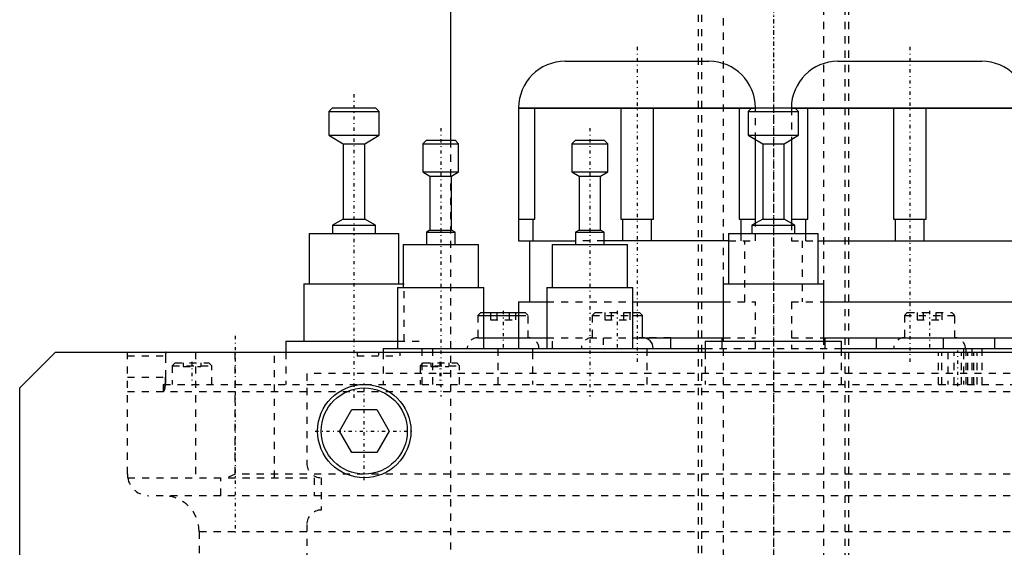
# Model space of a CAD drawing. Extents: x -105 to 105, y -146 to 645.
# Tile 11 of 13: x -105 to 32, y 289 to 363. Entities that reach past the tile are written whole.
import ezdxf

# ---------------------------------------------------------------- set-up
doc = ezdxf.new("R2010")
doc.units = 0
doc.linetypes.add('CENTER', pattern=[1.5, 0.45, -0.5, 0.05, -0.5])
doc.linetypes.add('DASHED', pattern=[2, 1, -1])
for name, color, linetype in [('AM_0', 7, 'CONTINUOUS'), ('AM_3', 7, 'DASHED'), ('AM_7', 7, 'CENTER')]:
    doc.layers.add(name, color=color, linetype=linetype)

msp = doc.modelspace()

# ---------------------------------------------------------------- linework, layer by layer
at = {"layer": 'AM_0', "color": 7, "linetype": 'CONTINUOUS'}
for p, q in [((-45, 375.5), (-45, 346)), ((-29.01, 357), (-8.99, 357)), ((8.99, 357), (29.01, 357)), ((-61.44, 350.5), (-61.94, 350)), ((-61.94, 350), (-61.94, 346.7)), ((-61.94, 350), (-54.94, 350)), ((-61.44, 350.5), (-55.44, 350.5)), ((-54.94, 350), (-55.44, 350.5)), ((-54.94, 346.7), (-54.94, 350)), ((-35.5, 350.51), (-2.5, 350.51)), ((-35.5, 350.51), (-35.5, 332)), ((-35.5, 350.47), (-3.02, 350.47)), ((-33.23, 335), (-33.23, 350.47)), ((-21.27, 350.47), (-21.27, 335)), ((-16.73, 335), (-16.73, 350.47)), ((-4.77, 350.47), (-4.77, 335)), ((-3, 350.5), (-3.5, 350)), ((-3.5, 350), (-3.5, 346.7)), ((-3.5, 350), (3.5, 350)), ((-3, 350.5), (3, 350.5)), ((-2.5, 350.5), (-2.5, 350.51)), ((2.5, 350.51), (2.5, 350.5)), ((2.5, 350.51), (35.5, 350.51)), ((3.5, 350), (3, 350.5)), ((3.02, 350.47), (35.5, 350.47)), ((3.5, 346.7), (3.5, 350)), ((4.77, 335), (4.77, 350.47)), ((16.73, 350.47), (16.73, 335)), ((21.27, 335), (21.27, 350.47)), ((-61.94, 346.7), (-59.94, 345.5)), ((-61.94, 346.7), (-54.94, 346.7)), ((-56.94, 345.5), (-54.94, 346.7)), ((-48.35, 346), (-48.85, 345.5)), ((-48.35, 346), (-44.35, 346)), ((-43.85, 345.5), (-44.35, 346)), ((-27.57, 346), (-28.07, 345.5)), ((-27.57, 346), (-23.57, 346)), ((-23.07, 345.5), (-23.57, 346)), ((-3.5, 346.7), (-1.5, 345.5)), ((-3.5, 346.7), (3.5, 346.7)), ((-2.5, 334.47), (-2.5, 346.1)), ((1.5, 345.5), (3.5, 346.7)), ((2.5, 346.1), (2.5, 334.47)), ((-59.94, 345.5), (-59.94, 335)), ((-59.94, 345.5), (-56.94, 345.5)), ((-56.94, 335), (-56.94, 345.5)), ((-48.85, 345.5), (-48.85, 341.6)), ((-48.85, 345.5), (-43.85, 345.5)), ((-43.85, 341.6), (-43.85, 345.5)), ((-28.07, 345.5), (-28.07, 341.6)), ((-28.07, 345.5), (-23.07, 345.5)), ((-23.07, 341.6), (-23.07, 345.5)), ((-1.5, 345.5), (-1.5, 335)), ((-1.5, 345.5), (1.5, 345.5)), ((1.5, 335), (1.5, 345.5)), ((-48.85, 341.6), (-47.85, 341)), ((-48.85, 341.6), (-43.85, 341.6)), ((-44.85, 341), (-43.85, 341.6)), ((-28.07, 341.6), (-27.07, 341)), ((-28.07, 341.6), (-23.07, 341.6)), ((-24.07, 341), (-23.07, 341.6)), ((-47.85, 341), (-47.85, 333.5)), ((-47.85, 341), (-44.85, 341)), ((-44.85, 333.5), (-44.85, 341)), ((-27.07, 341), (-27.07, 333.5)), ((-27.07, 341), (-24.07, 341)), ((-24.07, 333.5), (-24.07, 341)), ((-59.94, 335), (-61.44, 334.2)), ((-59.94, 335), (-56.94, 335)), ((-55.44, 334.2), (-56.94, 335)), ((-35.5, 335), (-33.23, 335)), ((-33.48, 332), (-33.48, 335)), ((-21.27, 335), (-16.73, 335)), ((-21.02, 335), (-21.02, 332)), ((-16.98, 332), (-16.98, 335)), ((-4.77, 335), (-2.5, 335)), ((-4.52, 335), (-4.52, 333)), ((-1.5, 335), (-3, 334.2)), ((-1.5, 335), (1.5, 335)), ((3, 334.2), (1.5, 335)), ((2.5, 335), (4.77, 335)), ((4.52, 333), (4.52, 335)), ((16.73, 335), (21.27, 335)), ((16.98, 335), (16.98, 332)), ((21.02, 332), (21.02, 335)), ((-61.44, 334.2), (-61.44, 333)), ((-61.44, 334.2), (-55.44, 334.2)), ((-55.44, 333), (-55.44, 334.2)), ((-47.85, 333.5), (-48.35, 333.2)), ((-47.85, 333.5), (-44.85, 333.5)), ((-44.35, 333.2), (-44.85, 333.5)), ((-27.07, 333.5), (-27.57, 333.2)), ((-27.07, 333.5), (-24.07, 333.5)), ((-23.57, 333.2), (-24.07, 333.5)), ((-3, 334.2), (-3, 333)), ((-3, 334.2), (3, 334.2)), ((3, 333), (3, 334.2)), ((-64.69, 333), (-64.69, 326)), ((-64.69, 333), (-52.19, 333)), ((-52.19, 326), (-52.19, 333)), ((-48.35, 333.2), (-48.35, 331.5)), ((-48.35, 333.2), (-44.35, 333.2)), ((-44.35, 331.5), (-44.35, 333.2)), ((-35.5, 332), (-27.57, 332)), ((-34, 332), (-34, 323.5)), ((-27.57, 333.2), (-27.57, 331.5)), ((-27.57, 333.2), (-23.57, 333.2)), ((-23.57, 331.5), (-23.57, 333.2)), ((-6.25, 332), (-23.57, 332)), ((-6.25, 333), (-6.25, 326)), ((-6.25, 333), (6.25, 333)), ((6.25, 326), (6.25, 333)), ((6.25, 332), (35.5, 332)), ((-51.6, 331.5), (-51.6, 325.5)), ((-51.6, 331.5), (-41.1, 331.5)), ((-41.1, 325.5), (-41.1, 331.5)), ((-30.82, 331.5), (-30.82, 325.5)), ((-30.82, 331.5), (-20.32, 331.5)), ((-20.32, 325.5), (-20.32, 331.5)), ((-65.44, 326), (-65.44, 318)), ((-65.44, 326), (-51.59, 326)), ((-52.35, 325.5), (-52.35, 317)), ((-52.35, 325.5), (-40.35, 325.5)), ((-40.35, 317), (-40.35, 325.5)), ((-31.57, 325.5), (-31.57, 317)), ((-31.57, 325.5), (-19.57, 325.5)), ((-19.57, 317), (-19.57, 325.5)), ((-7, 326), (-7, 318)), ((-7, 326), (7, 326)), ((7, 318), (7, 326)), ((-35.5, 323.5), (-35.5, 317)), ((-35.5, 323.5), (-31.58, 323.5)), ((-19.57, 323.5), (-6.99, 323.5)), ((7, 323.5), (35.5, 323.5)), ((-40.35, 322), (-35.5, 322)), ((-40.35, 321.6), (-35.5, 321.6)), ((-19.57, 322), (-18.65, 322)), ((-19.57, 321.6), (-18.25, 321.6)), ((-18.25, 321.6), (-18.65, 322)), ((-18.25, 318.5), (-18.25, 321.6)), ((-40.35, 318.5), (-31.58, 318.5)), ((-19.57, 318.5), (-6.99, 318.5)), ((-14.29, 317), (-14.29, 318.5)), ((-7.21, 318.5), (-7.21, 318)), ((6.99, 318.5), (41.17, 318.5)), ((7.21, 318), (7.21, 318.5)), ((14.29, 318.5), (14.29, 317)), ((23.71, 317), (23.71, 318.5)), ((30.79, 318.5), (30.79, 317)), ((-67.94, 318), (-67.94, 316.5)), ((-67.94, 318), (-52.34, 318)), ((-54.35, 317), (-54.35, 316.5)), ((-54.35, 317), (-33.57, 317)), ((-38.35, 316.5), (-38.35, 317)), ((-33.57, 317), (-33.57, 316.5)), ((-33.57, 317), (-9.51, 317)), ((-17.57, 316.5), (-17.57, 317)), ((-9.5, 318), (-9.5, 316.5)), ((-9.5, 318), (9.5, 318)), ((9.5, 316.5), (9.5, 318)), ((9.5, 317), (47.5, 317)), ((26.48, 317), (26.48, 316.5)), ((26.87, 316.5), (26.87, 317)), ((29.06, 316.5), (29.06, 317)), ((-105, 311.5), (-100, 316.5)), ((-100, 316.5), (100, 316.5)), ((-105, 21.5), (-105, 311.5)), ((-60.46, 305.5), (-58.73, 308.5)), ((-58.73, 308.5), (-55.27, 308.5)), ((-55.27, 308.5), (-53.54, 305.5)), ((-58.73, 302.5), (-60.46, 305.5)), ((-53.54, 305.5), (-55.27, 302.5)), ((-55.27, 302.5), (-58.73, 302.5))]:
    msp.add_line(p, q, dxfattribs=at)
for radius in [6.5, 6]:
    msp.add_circle((-57, 305.5), radius, dxfattribs=at)
for centre, radius, start, end in [((-29.01, 350.51), 6.49, 90, 180), ((-8.99, 350.51), 6.49, 0, 90), ((8.99, 350.51), 6.49, 90, 180), ((29.01, 350.51), 6.49, 0, 90), ((-18.25, 317), 1.5, 0, 90)]:
    msp.add_arc(centre, radius, start, end, dxfattribs=at)
at = {"layer": 'AM_3', "color": 6, "linetype": 'DASHED'}
for p, q in [((-7, 569), (-7, -110.5)), ((7, -110.5), (7, 569)), ((-10, 553.5), (-10, -70.5)), ((10, -70.5), (10, 553.5)), ((-10.5, 375.5), (-10.5, 197.5)), ((10.5, 197.5), (10.5, 375.5)), ((-61.94, 350), (-61.82, 350)), ((-3.02, 350.47), (-2.5, 350.47)), ((-2.5, 346.1), (-2.5, 350.5)), ((2.5, 350.5), (2.5, 346.1)), ((2.5, 350.47), (3.02, 350.47)), ((-45, 346), (-45, 265.5)), ((-59.94, 335), (-59.89, 335)), ((-2.5, 332), (-2.5, 334.47)), ((2.5, 334.47), (2.5, 332)), ((-64.69, 333), (-64.48, 333)), ((-23.57, 332), (-27.57, 332)), ((-6.25, 332), (-2.5, 332)), ((-4.52, 333), (-4.52, 332)), ((-4, 323.5), (-4, 332)), ((2.5, 332), (6.25, 332)), ((4, 332), (4, 323.5)), ((4.52, 332), (4.52, 333)), ((-65.44, 326), (-65.2, 326)), ((-51.59, 326), (-51.44, 326)), ((-51.44, 318), (-51.44, 326)), ((-31.58, 323.5), (-19.57, 323.5)), ((-6.99, 323.5), (-2.5, 323.5)), ((-2.5, 317), (-2.5, 323.5)), ((2.5, 323.5), (7, 323.5)), ((2.5, 323.5), (2.5, 317)), ((-40.77, 322), (-41.17, 321.6)), ((-41.17, 321.6), (-41.17, 318.5)), ((-41.17, 321.6), (-40.35, 321.6)), ((-40.77, 322), (-40.35, 322)), ((-39.4, 322), (-39.4, 321)), ((-39.4, 321), (-35.94, 321)), ((-38.54, 322), (-38.54, 321)), ((-36.81, 322), (-36.81, 321)), ((-35.94, 322), (-35.94, 321)), ((-35.5, 322), (-34.57, 322)), ((-35.5, 321.6), (-34.17, 321.6)), ((-34.17, 321.6), (-34.57, 322)), ((-34.17, 318.5), (-34.17, 321.6)), ((-24.85, 322), (-25.25, 321.6)), ((-25.25, 321.6), (-25.25, 318.5)), ((-25.25, 321.6), (-19.57, 321.6)), ((-24.85, 322), (-19.57, 322)), ((-23.48, 322), (-23.48, 321)), ((-23.48, 321), (-20.02, 321)), ((-22.62, 322), (-22.62, 321)), ((-20.88, 322), (-20.88, 321)), ((-20.02, 322), (-20.02, 321)), ((18.65, 322), (18.25, 321.6)), ((18.25, 321.6), (18.25, 318.5)), ((18.25, 321.6), (25.25, 321.6)), ((18.65, 322), (24.85, 322)), ((20.02, 322), (20.02, 321)), ((20.02, 321), (23.48, 321)), ((20.88, 322), (20.88, 321)), ((22.62, 322), (22.62, 321)), ((23.48, 322), (23.48, 321)), ((25.25, 321.6), (24.85, 322)), ((25.25, 318.5), (25.25, 321.6)), ((-41.17, 318.5), (-40.35, 318.5)), ((-31.58, 318.5), (-19.57, 318.5)), ((-30.79, 317), (-30.79, 318.5)), ((-23.71, 318.5), (-23.71, 317)), ((-14.29, 318.5), (-18.72, 318.5)), ((-6.99, 318.5), (-2.5, 318.5)), ((2.5, 318.5), (6.99, 318.5)), ((-67.94, 318), (-67.61, 318)), ((-52.34, 318), (-48.94, 318)), ((-48.94, 312), (-48.94, 318)), ((-47.5, 317), (-47.5, 312)), ((-33.57, 317), (-28.95, 317)), ((-17.57, 317), (-16.75, 317)), ((-9.51, 317), (9.5, 317)), ((-7.21, 318), (-7.21, 317)), ((7.21, 317), (7.21, 318)), ((16.75, 317), (34.26, 317)), ((27.7, 312), (27.7, 317)), ((-90, 299.5), (-90, 316.5)), ((-90, 316), (-84.68, 316)), ((-84.68, 316), (-84.68, 313)), ((-80.5, 316.5), (-80.5, 299)), ((-75, 299.5), (-75, 316.5)), ((-69.5, 299), (-69.5, 316.5)), ((-67.94, 316.5), (-67.94, 312)), ((-58, 316.5), (-58, 316)), ((-58, 316), (-52, 316)), ((-54.35, 316.5), (-54.35, 312)), ((-52, 316), (-52, 316.5)), ((-38.35, 312), (-38.35, 316.5)), ((-33.57, 316.5), (-33.57, 312)), ((-17.57, 312), (-17.57, 316.5)), ((-9.5, 316.5), (-9.5, 312)), ((9.5, 312), (9.5, 316.5)), ((22.98, 312), (22.98, 316.5)), ((23.48, 312), (23.48, 316.5)), ((24.29, 316.5), (24.29, 312)), ((25.19, 312), (25.19, 316.5)), ((26.19, 312), (26.19, 316.5)), ((26.48, 316.5), (26.48, 312)), ((26.87, 312), (26.87, 316.5)), ((27.09, 312), (27.09, 316.5)), ((27.9, 312), (27.9, 316.5)), ((28.4, 312), (28.4, 316.5)), ((29.06, 312), (29.06, 316.5)), ((-83.35, 315), (-83.75, 314.6)), ((-83.75, 314.6), (-83.75, 312)), ((-83.75, 314.6), (-78.25, 314.6)), ((-83.35, 315), (-78.65, 315)), ((-82.25, 315), (-82.25, 314.5)), ((-82.25, 314.5), (-79.75, 314.5)), ((-81, 315), (-81, 314.5)), ((-79.75, 315), (-79.75, 314.5)), ((-78.25, 314.6), (-78.65, 315)), ((-78.25, 312), (-78.25, 314.6)), ((-48.81, 315), (-49.21, 314.6)), ((-49.21, 314.6), (-49.21, 312)), ((-49.21, 314.6), (-43.71, 314.6)), ((-48.81, 315), (-44.11, 315)), ((-47.71, 315), (-47.71, 314.5)), ((-47.71, 314.5), (-45.21, 314.5)), ((-46.46, 315), (-46.46, 314.5)), ((-45.21, 315), (-45.21, 314.5)), ((-43.71, 314.6), (-44.11, 315)), ((-43.71, 312), (-43.71, 314.6)), ((-90, 313), (-84.68, 313)), ((-65, 313.5), (-65, 301)), ((65, 313.5), (-65, 313.5)), ((-85, 312), (-85, 311)), ((-85, 312), (85, 312)), ((-90, 311), (90, 311)), ((-75, 299.5), (-76.12, 299)), ((75, 299.5), (-75, 299.5)), ((-89.96, 299), (-64, 299)), ((-77, 296.5), (-77, 299)), ((-64, 299), (-64, 296.5)), ((-63, 299), (-63, 294.5)), ((87, 296.5), (-87, 296.5)), ((-65, 292.5), (-65, 37.5)), ((-80, 291.5), (-80, 30)), ((-80, 291.5), (80, 291.5))]:
    msp.add_line(p, q, dxfattribs=at)
for points in [[(-84.59, 316.5, 0), (-84.59, 316.5, 0), (-84.59, 316.5, 0), (-84.59, 316.5, 0), (-84.6, 316.5, 0), (-84.6, 316.5, 0), (-84.6, 316.5, 0), (-84.6, 316.5, 0), (-84.6, 316.5, 0), (-84.6, 316.5, 0), (-84.6, 316.5, 0), (-84.6, 316.5, 0), (-84.6, 316.5, 0), (-84.61, 316.49, 0), (-84.61, 316.49, 0), (-84.61, 316.49, 0), (-84.61, 316.49, 0), (-84.61, 316.49, 0), (-84.61, 316.49, 0), (-84.61, 316.49, 0), (-84.61, 316.49, 0), (-84.61, 316.48, 0), (-84.61, 316.48, 0), (-84.62, 316.48, 0), (-84.62, 316.48, 0), (-84.62, 316.48, 0), (-84.62, 316.48, 0), (-84.62, 316.48, 0), (-84.62, 316.47, 0), (-84.62, 316.47, 0), (-84.62, 316.47, 0), (-84.62, 316.47, 0), (-84.63, 316.46, 0), (-84.63, 316.46, 0), (-84.63, 316.46, 0), (-84.63, 316.46, 0), (-84.63, 316.46, 0), (-84.63, 316.45, 0), (-84.63, 316.45, 0), (-84.63, 316.45, 0), (-84.63, 316.44, 0), (-84.63, 316.44, 0), (-84.64, 316.44, 0), (-84.64, 316.44, 0), (-84.64, 316.43, 0), (-84.64, 316.43, 0), (-84.64, 316.42, 0), (-84.64, 316.42, 0), (-84.64, 316.42, 0), (-84.64, 316.42, 0), (-84.64, 316.41, 0), (-84.64, 316.41, 0), (-84.65, 316.4, 0), (-84.65, 316.4, 0), (-84.65, 316.4, 0), (-84.65, 316.39, 0), (-84.65, 316.39, 0), (-84.65, 316.39, 0), (-84.65, 316.38, 0), (-84.65, 316.38, 0), (-84.65, 316.37, 0), (-84.65, 316.37, 0), (-84.65, 316.37, 0), (-84.65, 316.36, 0), (-84.66, 316.36, 0), (-84.66, 316.35, 0), (-84.66, 316.35, 0), (-84.66, 316.35, 0), (-84.66, 316.34, 0), (-84.66, 316.34, 0), (-84.66, 316.34, 0), (-84.66, 316.33, 0), (-84.66, 316.33, 0), (-84.66, 316.32, 0), (-84.66, 316.32, 0), (-84.66, 316.31, 0), (-84.66, 316.31, 0), (-84.66, 316.3, 0), (-84.66, 316.3, 0), (-84.66, 316.29, 0), (-84.67, 316.29, 0), (-84.67, 316.28, 0), (-84.67, 316.27, 0), (-84.67, 316.27, 0), (-84.67, 316.27, 0), (-84.67, 316.26, 0), (-84.67, 316.26, 0), (-84.67, 316.25, 0), (-84.67, 316.24, 0), (-84.67, 316.24, 0), (-84.67, 316.23, 0), (-84.67, 316.23, 0), (-84.67, 316.22, 0), (-84.67, 316.22, 0), (-84.67, 316.21, 0), (-84.67, 316.2, 0), (-84.67, 316.2, 0), (-84.67, 316.19, 0), (-84.68, 316.19, 0), (-84.68, 316.18, 0), (-84.68, 316.18, 0), (-84.68, 316.17, 0), (-84.68, 316.16, 0), (-84.68, 316.15, 0), (-84.68, 316.15, 0), (-84.68, 316.15, 0), (-84.68, 316.14, 0), (-84.68, 316.13, 0), (-84.68, 316.13, 0), (-84.68, 316.13, 0), (-84.68, 316.12, 0), (-84.68, 316.11, 0), (-84.68, 316.11, 0), (-84.68, 316.1, 0), (-84.68, 316.1, 0), (-84.68, 316.09, 0), (-84.68, 316.08, 0), (-84.68, 316.08, 0), (-84.68, 316.07, 0), (-84.68, 316.06, 0), (-84.68, 316.06, 0), (-84.68, 316.05, 0), (-84.68, 316.05, 0), (-84.68, 316.04, 0), (-84.68, 316.03, 0), (-84.68, 316.02, 0), (-84.68, 316.02, 0), (-84.68, 316.02, 0), (-84.68, 316.01, 0), (-84.68, 316, 0), (-84.68, 316, 0)], [(-84.68, 313, 0), (-84.68, 312.99, 0), (-84.68, 312.96, 0), (-84.68, 312.93, 0), (-84.68, 312.92, 0), (-84.68, 312.9, 0), (-84.68, 312.87, 0), (-84.68, 312.84, 0), (-84.68, 312.82, 0), (-84.68, 312.79, 0), (-84.68, 312.76, 0), (-84.68, 312.74, 0), (-84.69, 312.73, 0), (-84.69, 312.7, 0), (-84.69, 312.67, 0), (-84.69, 312.64, 0), (-84.69, 312.61, 0), (-84.69, 312.58, 0), (-84.69, 312.57, 0), (-84.69, 312.56, 0), (-84.69, 312.53, 0), (-84.69, 312.5, 0), (-84.69, 312.48, 0), (-84.69, 312.47, 0), (-84.7, 312.44, 0), (-84.7, 312.41, 0), (-84.7, 312.4, 0), (-84.7, 312.38, 0), (-84.7, 312.36, 0), (-84.7, 312.33, 0), (-84.7, 312.3, 0), (-84.71, 312.27, 0), (-84.71, 312.24, 0), (-84.71, 312.23, 0), (-84.71, 312.22, 0), (-84.71, 312.19, 0), (-84.71, 312.16, 0), (-84.72, 312.14, 0), (-84.72, 312.11, 0), (-84.72, 312.08, 0), (-84.72, 312.07, 0), (-84.72, 312.06, 0), (-84.73, 312.03, 0), (-84.73, 312, 0), (-84.73, 311.98, 0), (-84.73, 311.95, 0), (-84.74, 311.93, 0), (-84.74, 311.92, 0), (-84.74, 311.9, 0), (-84.74, 311.88, 0), (-84.74, 311.86, 0), (-84.75, 311.83, 0), (-84.75, 311.81, 0), (-84.75, 311.78, 0), (-84.76, 311.77, 0), (-84.76, 311.76, 0), (-84.76, 311.74, 0), (-84.76, 311.72, 0), (-84.77, 311.7, 0), (-84.77, 311.67, 0), (-84.77, 311.65, 0), (-84.77, 311.64, 0), (-84.78, 311.63, 0), (-84.78, 311.61, 0), (-84.78, 311.59, 0), (-84.78, 311.58, 0), (-84.79, 311.57, 0), (-84.79, 311.55, 0), (-84.79, 311.53, 0), (-84.79, 311.52, 0), (-84.8, 311.51, 0), (-84.8, 311.5, 0), (-84.8, 311.48, 0), (-84.81, 311.46, 0), (-84.81, 311.44, 0), (-84.81, 311.42, 0), (-84.82, 311.41, 0), (-84.82, 311.4, 0), (-84.82, 311.39, 0), (-84.83, 311.37, 0), (-84.83, 311.35, 0), (-84.83, 311.34, 0), (-84.84, 311.32, 0), (-84.84, 311.31, 0), (-84.84, 311.31, 0), (-84.85, 311.29, 0), (-84.85, 311.28, 0), (-84.85, 311.26, 0), (-84.86, 311.25, 0), (-84.86, 311.23, 0), (-84.87, 311.23, 0), (-84.87, 311.22, 0), (-84.87, 311.21, 0), (-84.88, 311.19, 0), (-84.88, 311.18, 0), (-84.89, 311.17, 0), (-84.89, 311.16, 0), (-84.89, 311.15, 0), (-84.89, 311.15, 0), (-84.9, 311.13, 0), (-84.9, 311.12, 0), (-84.91, 311.11, 0), (-84.91, 311.1, 0), (-84.92, 311.1, 0), (-84.92, 311.09, 0), (-84.92, 311.09, 0), (-84.93, 311.08, 0), (-84.93, 311.07, 0), (-84.93, 311.07, 0), (-84.93, 311.06, 0), (-84.94, 311.06, 0), (-84.94, 311.05, 0), (-84.95, 311.05, 0), (-84.95, 311.04, 0), (-84.95, 311.04, 0), (-84.96, 311.03, 0), (-84.96, 311.03, 0), (-84.97, 311.02, 0), (-84.97, 311.02, 0), (-84.97, 311.02, 0), (-84.97, 311.01, 0), (-84.98, 311.01, 0), (-84.98, 311.01, 0), (-84.99, 311.01, 0), (-84.99, 311, 0), (-85, 311, 0), (-85, 311, 0), (-85, 311, 0), (-85.01, 311, 0), (-85.01, 311, 0), (-85.01, 311, 0)], [(-84.73, 312, 0), (-84.73, 312.03, 0), (-84.72, 312.08, 0), (-84.72, 312.13, 0), (-84.71, 312.16, 0), (-84.71, 312.18, 0), (-84.71, 312.24, 0), (-84.7, 312.29, 0), (-84.7, 312.35, 0), (-84.7, 312.4, 0), (-84.69, 312.46, 0), (-84.69, 312.49, 0), (-84.69, 312.52, 0), (-84.69, 312.57, 0), (-84.69, 312.63, 0), (-84.69, 312.69, 0), (-84.68, 312.75, 0), (-84.68, 312.8, 0), (-84.68, 312.83, 0), (-84.68, 312.86, 0), (-84.68, 312.92, 0), (-84.68, 312.97, 0), (-84.68, 313, 0)], [(-85, 311, 0), (-84.99, 311, 0), (-84.97, 311.01, 0), (-84.96, 311.03, 0), (-84.95, 311.04, 0), (-84.94, 311.05, 0), (-84.92, 311.08, 0), (-84.91, 311.12, 0), (-84.89, 311.16, 0), (-84.87, 311.21, 0), (-84.85, 311.26, 0), (-84.85, 311.29, 0), (-84.84, 311.32, 0), (-84.82, 311.38, 0), (-84.81, 311.45, 0), (-84.79, 311.52, 0), (-84.78, 311.6, 0), (-84.77, 311.68, 0), (-84.76, 311.72, 0), (-84.76, 311.77, 0), (-84.74, 311.86, 0), (-84.73, 311.95, 0), (-84.73, 312, 0)], [(-85.01, 311, 0), (-85.01, 311, 0), (-85.01, 311, 0), (-85, 311, 0), (-85, 311, 0)], [(-90, 299.5, 0), (-90, 299.42, 0), (-89.99, 299.25, 0), (-89.97, 299.08, 0), (-89.96, 299, 0)]]:
    msp.add_polyline3d(points, dxfattribs=at)
for centre, radius, start, end in [((-41.17, 317), 1.5, 90, 180), ((-34.17, 317), 1.5, 0, 90), ((-25.25, 317), 1.5, 90, 180), ((18.25, 317), 1.5, 90, 180), ((25.25, 317), 1.5, 0, 90), ((-63, 301), 2, 180, 270), ((-87, 299.5), 3, 189.5941, 270), ((-85, 291.5), 5, 0, 90), ((-63, 292.5), 2, 90, 180)]:
    msp.add_arc(centre, radius, start, end, dxfattribs=at)
at = {"layer": 'AM_7', "color": 4, "linetype": 'CENTER'}
for p, q in [((0, 644.98), (0, -146.47)), ((0, 384.4), (0, 188.6)), ((-19, 359), (-19, 315)), ((19, 359), (19, 315)), ((-58.44, 352.43), (-58.44, 310.07)), ((0, 352.43), (0, -16.93)), ((-46.35, 347.7), (-46.35, 310.3)), ((-25.57, 347.7), (-25.57, 310.3)), ((-37.67, 322.25), (-37.67, 316.75)), ((-21.75, 322.25), (-21.75, 316.75)), ((21.75, 322.25), (21.75, 316.75)), ((-75, 318.75), (-75, 291.25)), ((-55, 316.52), (-55, 315.98)), ((25.69, 311.77), (25.69, 316.73)), ((-81, 315.15), (-81, 311.85)), ((-46.46, 315.15), (-46.46, 311.85)), ((-57, 298.68), (-57, 312.32)), ((-63.83, 305.5), (-50.17, 305.5))]:
    msp.add_line(p, q, dxfattribs=at)

doc.saveas('drawing.dxf')
